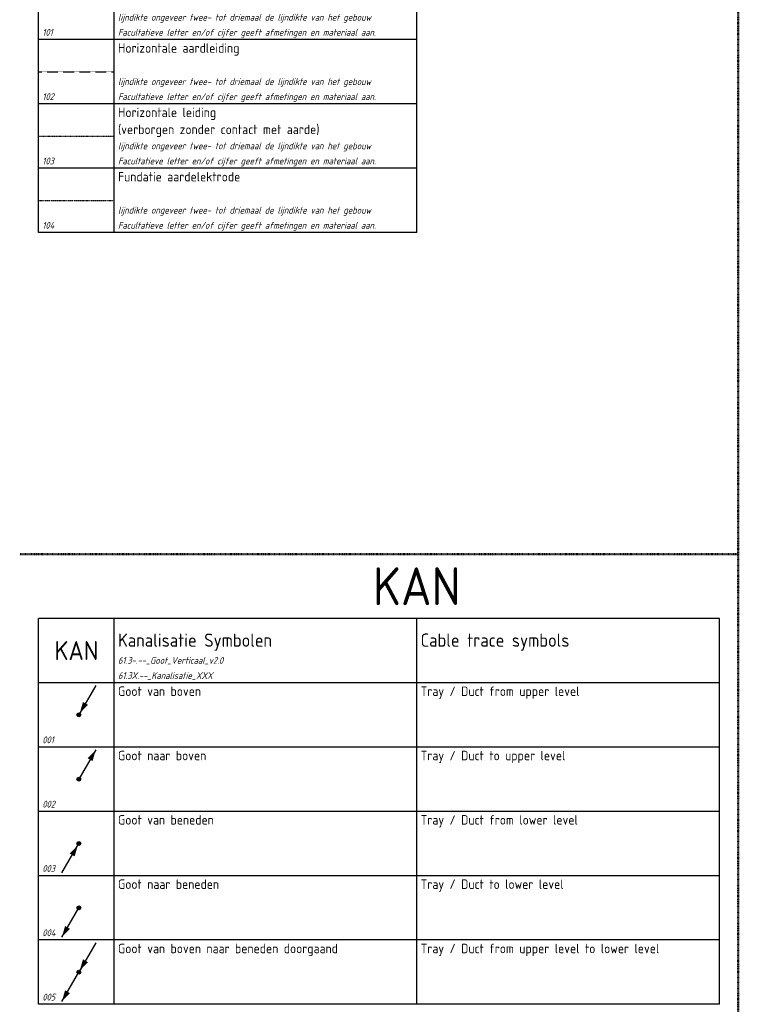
# Model space of a CAD drawing. Header units: millimetres. Extents: x 0 to 160900, y 0 to 84100.
# Tile 11 of 27: x 78500 to 97500, y 16550 to 42575. Entities that reach past the tile are written whole.
import ezdxf
from ezdxf.enums import TextEntityAlignment as Align

# ---------------------------------------------------------------- set-up
doc = ezdxf.new("R2010")
doc.units = ezdxf.units.MM
doc.header["$PDMODE"] = 35
doc.header["$PDSIZE"] = 1
for name, pattern in [('RVB_ALG_1xLong', [9, 6, -3]), ('RVB_ALG_1xLong_1xDot', [12, 6, -3, 0, -3]), ('RVB_ALG_1xLong_2xDot', [15, 6, -3, 0, -3, 0, -3])]:
    doc.linetypes.add(name, pattern=pattern)
for name, color, linetype in [('61.25.--_Bliksemafleiding', 3, 'Continuous'), ('61.32.--_Kanalisatie_laagspanning', 3, 'Continuous'), ('RVB_RENVOOI', 2, 'Continuous')]:
    doc.layers.add(name, color=color, linetype=linetype)
doc.layers.add('RVB_POINTS', color=200, linetype='Continuous', plot=False, transparency=0.5)
doc.styles.add('RVB_TXT', font='isocp.shx')

# ---------------------------------------------------------------- blocks, each defined once
blk = doc.blocks.new('*U227')
at = {"linetype": 'Continuous', "lineweight": -2, "transparency": 16777216}
h = blk.add_hatch(color=0, dxfattribs=at)
edge = h.paths.add_edge_path()
edge.add_arc((0, 0), 0.5, 150, 510)
at = {"color": 0, "linetype": 'Continuous', "lineweight": -2, "transparency": 16777216}
blk.add_line((4.49, 7.76), (0, 0), dxfattribs=at)
blk.add_circle((0, 0), 0.5, dxfattribs=at)
blk.add_solid([(0.25, 0.43), (2.4, 2.65), (1.1, 3.4)], dxfattribs=at)
at = {"layer": 'RVB_POINTS', "transparency": 16777216}
blk.add_point((0, 0), dxfattribs=at)
at = {"color": 1, "linetype": 'Continuous', "lineweight": -2, "transparency": 16777216, "style": 'RVB_TXT'}
blk.add_attdef('E_CODE', text='', height=1.8, dxfattribs=at).set_placement((6, 0), align=Align.MIDDLE_CENTER)
blk = doc.blocks.new('*U229')
at = {"linetype": 'Continuous', "lineweight": -2, "transparency": 16777216}
h = blk.add_hatch(color=0, dxfattribs=at)
edge = h.paths.add_edge_path()
edge.add_arc((0, 0), 0.5, 150, 510)
at = {"color": 0, "linetype": 'Continuous', "lineweight": -2, "transparency": 16777216}
blk.add_line((4.49, 7.76), (0, 0), dxfattribs=at)
blk.add_circle((0, 0), 0.5, dxfattribs=at)
blk.add_solid([(4.49, 7.76), (2.34, 5.54), (3.64, 4.79)], dxfattribs=at)
at = {"layer": 'RVB_POINTS', "transparency": 16777216}
blk.add_point((0, 0), dxfattribs=at)
at = {"color": 1, "linetype": 'Continuous', "lineweight": -2, "transparency": 16777216, "style": 'RVB_TXT'}
blk.add_attdef('E_CODE', text='', height=1.8, dxfattribs=at).set_placement((6, 0), align=Align.MIDDLE_CENTER)
blk = doc.blocks.new('*U230')
at = {"linetype": 'Continuous', "lineweight": -2, "transparency": 16777216}
h = blk.add_hatch(color=0, dxfattribs=at)
edge = h.paths.add_edge_path()
edge.add_arc((0, 0), 0.5, 150, 510)
at = {"color": 0, "linetype": 'Continuous', "lineweight": -2, "transparency": 16777216}
blk.add_line((-4.48, -7.77), (0, 0), dxfattribs=at)
blk.add_circle((0, 0), 0.5, dxfattribs=at)
blk.add_solid([(-0.25, -0.44), (-2.4, -2.66), (-1.1, -3.41)], dxfattribs=at)
at = {"layer": 'RVB_POINTS', "transparency": 16777216}
blk.add_point((0, 0), dxfattribs=at)
at = {"color": 1, "linetype": 'Continuous', "lineweight": -2, "transparency": 16777216, "style": 'RVB_TXT'}
blk.add_attdef('E_CODE', text='', height=1.8, dxfattribs=at).set_placement((6, 0), align=Align.MIDDLE_CENTER)
blk = doc.blocks.new('*U231')
at = {"linetype": 'Continuous', "lineweight": -2, "transparency": 16777216}
h = blk.add_hatch(color=0, dxfattribs=at)
edge = h.paths.add_edge_path()
edge.add_arc((0, 0), 0.5, 150, 510)
at = {"color": 0, "linetype": 'Continuous', "lineweight": -2, "transparency": 16777216}
blk.add_line((-4.48, -7.77), (0, 0), dxfattribs=at)
blk.add_circle((0, 0), 0.5, dxfattribs=at)
blk.add_solid([(-4.49, -7.77), (-2.34, -5.55), (-3.64, -4.8)], dxfattribs=at)
at = {"layer": 'RVB_POINTS', "transparency": 16777216}
blk.add_point((0, 0), dxfattribs=at)
at = {"color": 1, "linetype": 'Continuous', "lineweight": -2, "transparency": 16777216, "style": 'RVB_TXT'}
blk.add_attdef('E_CODE', text='', height=1.8, dxfattribs=at).set_placement((6, 0), align=Align.MIDDLE_CENTER)
blk = doc.blocks.new('*U232')
at = {"linetype": 'Continuous', "lineweight": -2, "transparency": 16777216}
h = blk.add_hatch(color=0, dxfattribs=at)
edge = h.paths.add_edge_path()
edge.add_arc((0, 0), 0.5, 150, 510)
at = {"color": 0, "linetype": 'Continuous', "lineweight": -2, "transparency": 16777216}
for p in [(4.49, 7.76), (-4.48, -7.77)]:
    blk.add_line(p, (0, 0), dxfattribs=at)
blk.add_circle((0, 0), 0.5, dxfattribs=at)
for points in [[(0.25, 0.43), (2.4, 2.65), (1.1, 3.4)], [(-4.49, -7.77), (-2.34, -5.55), (-3.64, -4.8)]]:
    blk.add_solid(points, dxfattribs=at)
at = {"layer": 'RVB_POINTS', "transparency": 16777216}
blk.add_point((0, 0), dxfattribs=at)
at = {"color": 1, "linetype": 'Continuous', "lineweight": -2, "transparency": 16777216, "style": 'RVB_TXT'}
blk.add_attdef('E_CODE', text='', height=1.8, dxfattribs=at).set_placement((6, 0), align=Align.MIDDLE_CENTER)
blk = doc.blocks.new('*U271')
at = {"layer": 'RVB_RENVOOI', "linetype": 'Continuous', "transparency": 16777216}
for p, q in [((0, 0), (0, 1700)), ((10000, 1700), (0, 1700)), ((2000, 0), (2000, 1700)), ((10000, 0), (10000, 1700)), ((10000, 0), (0, 0))]:
    blk.add_line(p, q, dxfattribs=at)
at = {"layer": 'RVB_RENVOOI', "color": 2, "linetype": 'Continuous', "lineweight": 25, "transparency": 16777216, "style": 'RVB_TXT'}
for tag, p in [('E_OMS_NL_1', (2100, 1350)), ('E_OMS_NL_2', (2100, 900))]:
    blk.add_attdef(tag, p, '', height=250, dxfattribs=at)
at = {"layer": 'RVB_RENVOOI', "color": 210, "linetype": 'Continuous', "lineweight": 18, "transparency": 16777216, "style": 'RVB_TXT', "oblique": 15}
for tag, p in [('E_OPM_NL_1', (2100, 500)), ('E_OPM_NL_2', (2100, 100))]:
    blk.add_attdef(tag, p, '', height=180, dxfattribs=at)
at = {"layer": 'RVB_RENVOOI', "color": 254, "linetype": 'Continuous', "lineweight": 18, "transparency": 16777216, "style": 'RVB_TXT', "oblique": 15}
blk.add_attdef('E_SYM_NR', (100, 100), '', height=180, dxfattribs=at)
blk = doc.blocks.new('*U75')
at = {"layer": 'RVB_RENVOOI', "linetype": 'Continuous', "transparency": 16777216}
for p, q in [((0, 0), (0, 1700)), ((10000, 1700), (0, 1700)), ((2000, 0), (2000, 1700)), ((10000, 0), (10000, 1700)), ((18000, 1700), (10000, 1700)), ((18000, 0), (18000, 1700)), ((10000, 0), (0, 0)), ((18000, 0), (10000, 0))]:
    blk.add_line(p, q, dxfattribs=at)
at = {"layer": 'RVB_RENVOOI', "color": 4, "linetype": 'Continuous', "lineweight": 50, "transparency": 16777216, "style": 'RVB_TXT'}
blk.add_attdef('E_ICODE', text='', height=500, dxfattribs=at).set_placement((1000, 850), align=Align.MIDDLE_CENTER)
at = {"layer": 'RVB_RENVOOI', "color": 3, "linetype": 'Continuous', "lineweight": 35, "transparency": 16777216, "style": 'RVB_TXT'}
for tag, p in [('E_TITEL_NL', (2100, 950)), ('E_TITEL_EN', (10100, 950))]:
    blk.add_attdef(tag, p, '', height=350, dxfattribs=at)
at = {"layer": 'RVB_RENVOOI', "color": 254, "linetype": 'Continuous', "lineweight": 18, "transparency": 16777216, "style": 'RVB_TXT', "oblique": 15}
for tag, p in [('E_BLOCK', (2100, 500)), ('E_LAYER', (2100, 100))]:
    blk.add_attdef(tag, p, '', height=180, dxfattribs=at)
blk = doc.blocks.new('*U73')
at = {"layer": 'RVB_RENVOOI', "linetype": 'Continuous', "transparency": 16777216}
for p, q in [((0, 0), (0, 1700)), ((10000, 1700), (0, 1700)), ((2000, 0), (2000, 1700)), ((10000, 0), (10000, 1700)), ((18000, 1700), (10000, 1700)), ((18000, 0), (18000, 1700)), ((10000, 0), (0, 0)), ((18000, 0), (10000, 0))]:
    blk.add_line(p, q, dxfattribs=at)
at = {"layer": 'RVB_RENVOOI', "color": 2, "linetype": 'Continuous', "lineweight": 25, "transparency": 16777216, "style": 'RVB_TXT'}
for tag, p in [('E_OMS_NL_1', (2100, 1350)), ('E_OMS_EN_1', (10100, 1350)), ('E_OMS_NL_2', (2100, 900)), ('E_OMS_EN_2', (10100, 900))]:
    blk.add_attdef(tag, p, '', height=250, dxfattribs=at)
at = {"layer": 'RVB_RENVOOI', "color": 210, "linetype": 'Continuous', "lineweight": 18, "transparency": 16777216, "style": 'RVB_TXT', "oblique": 15}
for tag, p in [('E_OPM_NL_1', (2100, 500)), ('E_OPM_EN_1', (10100, 500)), ('E_OPM_NL_2', (2100, 100)), ('E_OPM_EN_2', (10100, 100))]:
    blk.add_attdef(tag, p, '', height=180, dxfattribs=at)
at = {"layer": 'RVB_RENVOOI', "color": 254, "linetype": 'Continuous', "lineweight": 18, "transparency": 16777216, "style": 'RVB_TXT', "oblique": 15}
blk.add_attdef('E_SYM_NR', (100, 100), '', height=180, dxfattribs=at)

msp = doc.modelspace()

# ---------------------------------------------------------------- linework, layer by layer
at = {"layer": '61.25.--_Bliksemafleiding', "linetype": 'RVB_ALG_1xLong', "transparency": 16777216, "flags": 128}
msp.add_lwpolyline([(79000, 41200), (81000, 41200)], dxfattribs=at)
at = {"layer": '61.25.--_Bliksemafleiding', "linetype": 'RVB_ALG_1xLong_1xDot', "transparency": 16777216, "flags": 128}
msp.add_lwpolyline([(79000, 39500), (81000, 39500)], dxfattribs=at)
at = {"layer": '61.25.--_Bliksemafleiding', "linetype": 'RVB_ALG_1xLong_2xDot', "transparency": 16777216, "flags": 128}
msp.add_lwpolyline([(79000, 37800), (81000, 37800)], dxfattribs=at)
at = {"layer": 'RVB_RENVOOI', "color": 4, "linetype": 'RVB_ALG_1xLong_1xDot', "lineweight": 50, "transparency": 16777216, "flags": 128}
msp.add_lwpolyline([(97500, 82850), (97500, 1250)], dxfattribs=at)
at = {"layer": 'RVB_RENVOOI', "color": 4, "linetype": 'RVB_ALG_1xLong_1xDot', "lineweight": 50, "flags": 128}
msp.add_lwpolyline([(78500, 28450), (97500, 28450)], dxfattribs=at)

# ---------------------------------------------------------------- block references
at = {"layer": '61.32.--_Kanalisatie_laagspanning', "transparency": 16777216, "xscale": 100, "yscale": 100, "zscale": 100}
for name, p in [('*U227', (80063, 24200)), ('*U229', (80063, 22500)), ('*U230', (80063, 20800)), ('*U231', (80063, 19100)), ('*U232', (80063, 17400))]:
    msp.add_blockref(name, p, dxfattribs=at)
at = {"layer": 'RVB_RENVOOI'}
for name, p, values in [('*U271', (79000, 42050), {'E_OMS_NL_1': 'Horizontale leiding', 'E_OMS_NL_2': '(in zicht)', 'E_OPM_NL_1': 'lijndikte ongeveer twee- tot driemaal de lijndikte van het gebouw', 'E_OPM_NL_2': 'Facultatieve letter en/of cijfer geeft afmetingen en materiaal aan.', 'E_SYM_NR': '101'}), ('*U271', (79000, 40350), {'E_OMS_NL_1': 'Horizontale aardleiding', 'E_OPM_NL_1': 'lijndikte ongeveer twee- tot driemaal de lijndikte van het gebouw', 'E_OPM_NL_2': 'Facultatieve letter en/of cijfer geeft afmetingen en materiaal aan.', 'E_SYM_NR': '102'}), ('*U271', (79000, 38650), {'E_OMS_NL_1': 'Horizontale leiding', 'E_OMS_NL_2': '(verborgen zonder contact met aarde)', 'E_OPM_NL_1': 'lijndikte ongeveer twee- tot driemaal de lijndikte van het gebouw', 'E_OPM_NL_2': 'Facultatieve letter en/of cijfer geeft afmetingen en materiaal aan.', 'E_SYM_NR': '103'}), ('*U271', (79000, 36950), {'E_OMS_NL_1': 'Fundatie aardelektrode', 'E_OPM_NL_1': 'lijndikte ongeveer twee- tot driemaal de lijndikte van het gebouw', 'E_OPM_NL_2': 'Facultatieve letter en/of cijfer geeft afmetingen en materiaal aan.', 'E_SYM_NR': '104'}), ('*U75', (79000, 25050), {'E_TITEL_NL': 'Kanalisatie Symbolen', 'E_TITEL_EN': 'Cable trace symbols', 'E_ICODE': 'KAN', 'E_BLOCK': '61.3-.--_Goot_Verticaal_v2.0', 'E_LAYER': '61.3X.--_Kanalisatie_XXX'}), ('*U73', (79000, 23350), {'E_OMS_NL_1': 'Goot van boven', 'E_OMS_EN_1': 'Tray / Duct from upper level', 'E_SYM_NR': '001'}), ('*U73', (79000, 21650), {'E_OMS_NL_1': 'Goot naar boven', 'E_OMS_EN_1': 'Tray / Duct to upper level', 'E_SYM_NR': '002'}), ('*U73', (79000, 19950), {'E_OMS_NL_1': 'Goot van beneden', 'E_OMS_EN_1': 'Tray / Duct from lower level', 'E_SYM_NR': '003'}), ('*U73', (79000, 18250), {'E_OMS_NL_1': 'Goot naar beneden', 'E_OMS_EN_1': 'Tray / Duct to lower level', 'E_SYM_NR': '004'}), ('*U73', (79000, 16550), {'E_OMS_NL_1': 'Goot van boven naar beneden doorgaand', 'E_OMS_EN_1': 'Tray / Duct from upper level to lower level', 'E_SYM_NR': '005'})]:
    msp.add_blockref(name, p, dxfattribs=at).add_auto_attribs(values)

# ---------------------------------------------------------------- texts
at = {"layer": 'RVB_RENVOOI', "color": 6, "style": 'RVB_TXT'}
msp.add_text('KAN', height=1000, dxfattribs=at).set_placement((89000, 26800), align=Align.BOTTOM_CENTER)

doc.saveas('drawing.dxf')
